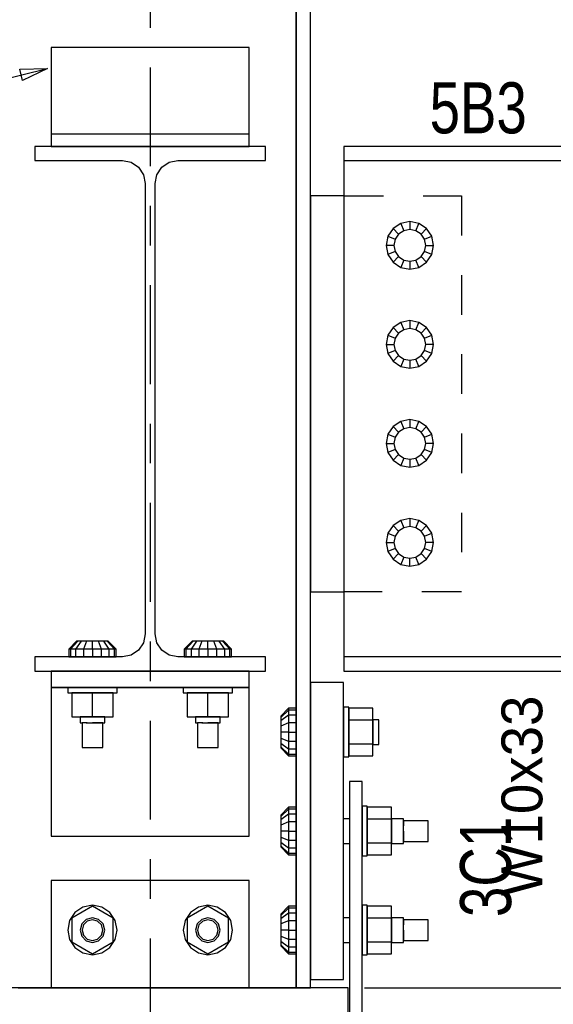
# Model space of a CAD drawing. Header units: inches. Extents: x -17.2 to 17.5, y -11.2 to 11.2.
# Tile 15 of 41: x -9.4 to -8.1, y 4.3 to 6.8. Entities that reach past the tile are written whole.
import ezdxf
from ezdxf.enums import TextEntityAlignment as Align

# ---------------------------------------------------------------- set-up
doc = ezdxf.new("R2010")
doc.units = ezdxf.units.IN
doc.header["$LTSCALE"] = 2.5
doc.header["$MEASUREMENT"] = 0
doc.linetypes.add('SDS2_5', pattern=[0.04, 0.02, -0.02])
doc.linetypes.add('SDS2_7', pattern=[0.175, 0.1, -0.025, 0.025, -0.025])
doc.layers.add('Layer_0', color=7, linetype='Continuous')

msp = doc.modelspace()

# ---------------------------------------------------------------- linework, layer by layer
at = {"color": 1, "linetype": 'SDS2_7'}
msp.add_line((-9.1149, 10.008), (-9.1149, -1.8703), dxfattribs=at)
at = {"color": 1, "linetype": 'Continuous'}
for p, q in [((-10.4668, 6.4385), (-9.3741, 6.7052)), ((-9.4445, 6.7032), (-9.3741, 6.7052)), ((-9.4375, 6.6745), (-9.4445, 6.7032)), ((-9.3741, 6.7052), (-9.4375, 6.6745)), ((-9.3741, 6.7052), (-9.3741, 6.7052)), ((-8.5733, 4.3833), (-3.1679, 4.3833)), ((-8.5733, 4.3833), (-3.1679, 4.3833))]:
    msp.add_line(p, q, dxfattribs=at)
at = {"color": 1, "linetype": 'SDS2_5'}
for p, q in [((-8.6254, 6.3833), (-8.3285, 6.3833)), ((-8.3285, 6.3833), (-8.3285, 5.3833)), ((-8.3285, 5.3833), (-8.6254, 5.3833))]:
    msp.add_line(p, q, dxfattribs=at)
at = {"layer": 'Layer_0', "color": 2, "linetype": 'Continuous'}
for p, q in [((-8.7458, 7.6542), (-8.7458, 4.3833)), ((-8.7458, 5.0604), (-8.7458, 7.6542)), ((-8.7095, 4.3833), (-8.7095, 7.6542)), ((-8.8649, 6.7583), (-9.3649, 6.7583)), ((-9.3649, 6.7583), (-9.3649, 6.5708)), ((-8.8649, 6.5708), (-8.8649, 6.7583)), ((-9.3649, 6.5708), (-9.3649, 6.5589)), ((-8.8649, 6.5589), (-8.8649, 6.5708)), ((-9.3649, 6.5589), (-9.3649, 6.5487)), ((-9.3649, 6.5487), (-9.3649, 6.542)), ((-9.3649, 6.542), (-9.3649, 6.5396)), ((-8.8649, 6.5487), (-8.8649, 6.5589)), ((-8.8649, 6.542), (-8.8649, 6.5487)), ((-8.8649, 6.5396), (-8.8649, 6.542)), ((-8.8649, 6.5396), (-9.3649, 6.5396)), ((-9.3649, 6.5396), (-9.3649, 6.5083)), ((-8.8649, 6.5083), (-8.8649, 6.5396)), ((-8.8237, 6.5083), (-9.4062, 6.5083)), ((-9.4062, 6.5083), (-9.4062, 6.4725)), ((-9.3649, 6.5083), (-8.8649, 6.5083)), ((-8.8237, 6.4725), (-8.8237, 6.5083)), ((-7.2087, 6.5083), (-8.6254, 6.5083)), ((-8.6254, 6.5083), (-8.6254, 6.4725)), ((-9.4062, 6.4725), (-9.1852, 6.4725)), ((-9.1852, 6.4725), (-9.163, 6.4681)), ((-9.163, 6.4681), (-9.1442, 6.4555)), ((-9.0857, 6.4555), (-9.0669, 6.4681)), ((-9.0669, 6.4681), (-9.0447, 6.4725)), ((-9.0447, 6.4725), (-8.8237, 6.4725)), ((-8.6254, 6.4725), (-7.2087, 6.4725)), ((-8.6254, 6.4725), (-8.6254, 6.4681)), ((-8.6254, 6.4681), (-8.6254, 6.4555)), ((-9.1442, 6.4555), (-9.1316, 6.4368)), ((-9.0982, 6.4368), (-9.0857, 6.4555)), ((-8.6254, 6.4555), (-8.6254, 6.4368)), ((-9.1316, 6.4368), (-9.1272, 6.4146)), ((-9.1027, 6.4146), (-9.0982, 6.4368)), ((-8.6254, 6.4368), (-8.6254, 6.4146)), ((-9.1272, 6.4146), (-9.1272, 5.8417)), ((-9.1027, 5.8417), (-9.1027, 6.4146)), ((-8.6254, 6.4146), (-8.6254, 6.2583)), ((-8.6254, 6.3833), (-8.7095, 6.3833)), ((-8.7095, 6.3833), (-8.7095, 6.2583)), ((-8.7095, 6.2583), (-8.7095, 6.0083)), ((-8.6254, 6.2583), (-8.6254, 6.0083)), ((-8.7095, 6.0083), (-8.7095, 5.7583)), ((-8.6254, 6.0083), (-8.6254, 5.8)), ((-9.1272, 5.8417), (-9.1272, 5.2771)), ((-9.1027, 5.2771), (-9.1027, 5.8417)), ((-8.6254, 5.8), (-8.6254, 5.7583)), ((-8.7095, 5.7583), (-8.7095, 5.5569)), ((-8.6254, 5.7583), (-8.6254, 5.4597)), ((-8.7095, 5.5569), (-8.7095, 5.5373)), ((-8.7095, 5.5373), (-8.7095, 5.4664)), ((-8.7095, 5.4664), (-8.7095, 5.3833)), ((-8.6254, 5.4597), (-8.6254, 5.2771)), ((-8.7095, 5.3833), (-8.6254, 5.3833)), ((-9.1272, 5.2771), (-9.1316, 5.2549)), ((-9.0982, 5.2549), (-9.1027, 5.2771)), ((-8.6254, 5.2771), (-8.6254, 5.2549)), ((-9.1316, 5.2549), (-9.1442, 5.2361)), ((-9.0857, 5.2361), (-9.0982, 5.2549)), ((-8.6254, 5.2549), (-8.6254, 5.2361)), ((-9.163, 5.2236), (-9.1852, 5.2192)), ((-9.1442, 5.2361), (-9.163, 5.2236)), ((-9.0669, 5.2236), (-9.0857, 5.2361)), ((-9.0447, 5.2192), (-9.0669, 5.2236)), ((-8.6254, 5.2361), (-8.6254, 5.2236)), ((-8.6254, 5.2236), (-8.6254, 5.2192)), ((-9.4062, 5.2192), (-9.4062, 5.1833)), ((-9.1852, 5.2192), (-9.4062, 5.2192)), ((-8.8237, 5.2192), (-9.0447, 5.2192)), ((-8.8237, 5.1833), (-8.8237, 5.2192)), ((-5.4483, 5.2192), (-8.6254, 5.2192)), ((-8.6254, 5.2192), (-8.6254, 5.1833)), ((-9.4062, 5.1833), (-8.8237, 5.1833)), ((-8.8649, 5.1833), (-9.3649, 5.1833)), ((-9.3649, 5.1833), (-9.3649, 5.1417)), ((-8.8649, 5.1417), (-8.8649, 5.1833)), ((-8.6254, 5.1833), (-5.4483, 5.1833)), ((-8.6262, 5.1542), (-8.7095, 5.1542)), ((-8.7095, 5.1542), (-8.7095, 4.4042)), ((-8.6262, 4.4042), (-8.6262, 5.1542)), ((-9.3649, 5.1417), (-8.8649, 5.1417)), ((-9.292, 5.1417), (-9.3649, 5.1417)), ((-9.3649, 5.1417), (-9.3649, 5.1385)), ((-9.3649, 5.1385), (-9.3649, 5.1295)), ((-9.3649, 5.1295), (-9.3649, 5.1159)), ((-9.0004, 5.1417), (-9.2295, 5.1417)), ((-8.8649, 5.1417), (-8.9379, 5.1417)), ((-8.8649, 5.1385), (-8.8649, 5.1417)), ((-8.8649, 5.1295), (-8.8649, 5.1385)), ((-8.8649, 5.1159), (-8.8649, 5.1295)), ((-9.3649, 5.1159), (-9.3649, 5.1)), ((-9.3649, 5.1), (-9.3649, 4.7667)), ((-8.8649, 5.1), (-8.8649, 5.1159)), ((-8.8649, 4.7667), (-8.8649, 5.1)), ((-8.7458, 4.8104), (-8.7458, 4.9979)), ((-8.5795, 4.9042), (-8.6108, 4.9042)), ((-8.6108, 4.9042), (-8.6108, 3.8)), ((-8.5795, 3.8), (-8.5795, 4.9042)), ((-9.3649, 4.7667), (-8.8649, 4.7667)), ((-8.7458, 4.5604), (-8.7458, 4.7479)), ((-8.8649, 4.6542), (-9.3649, 4.6542)), ((-9.3649, 4.6542), (-9.3649, 4.5292)), ((-8.8649, 4.5292), (-8.8649, 4.6542)), ((-9.3649, 4.5292), (-9.3649, 4.3833)), ((-8.8649, 4.3833), (-8.8649, 4.5292)), ((-8.7458, 4.3833), (-8.7458, 4.4979)), ((-8.7095, 4.4042), (-8.6262, 4.4042)), ((-8.6149, 4.3833), (-9.6149, 4.3833)), ((-9.4486, 4.3833), (-9.4266, 4.3833)), ((-9.4266, 4.3833), (-9.3649, 4.3833)), ((-9.3649, 4.3833), (-8.8649, 4.3833)), ((-8.8649, 4.3833), (-8.8033, 4.3833)), ((-8.8033, 4.3833), (-8.7813, 4.3833)), ((-8.7813, 4.3833), (-8.7626, 4.3833)), ((-8.7626, 4.3833), (-8.7502, 4.3833)), ((-8.7502, 4.3833), (-8.7458, 4.3833)), ((-8.7458, 4.3833), (-8.7095, 4.3833)), ((-8.6149, 4.3), (-8.6149, 4.3833))]:
    msp.add_line(p, q, dxfattribs=at)
at = {"layer": 'Layer_0', "color": 1, "linetype": 'Continuous'}
for p, q in [((-8.4587, 6.3185), (-8.4817, 6.3139)), ((-8.4357, 6.3139), (-8.4587, 6.3185)), ((-8.4587, 6.3185), (-8.4587, 6.2984)), ((-8.5012, 6.3009), (-8.5143, 6.2814)), ((-8.4817, 6.3139), (-8.5012, 6.3009)), ((-8.487, 6.2867), (-8.5012, 6.3009)), ((-8.474, 6.2954), (-8.487, 6.2867)), ((-8.4817, 6.3139), (-8.474, 6.2954)), ((-8.4587, 6.2984), (-8.474, 6.2954)), ((-8.4434, 6.2954), (-8.4587, 6.2984)), ((-8.4434, 6.2954), (-8.4357, 6.3139)), ((-8.4303, 6.2867), (-8.4434, 6.2954)), ((-8.4162, 6.3009), (-8.4357, 6.3139)), ((-8.4162, 6.3009), (-8.4303, 6.2867)), ((-8.4031, 6.2814), (-8.4162, 6.3009)), ((-8.5143, 6.2814), (-8.5188, 6.2583)), ((-8.5143, 6.2814), (-8.4957, 6.2737)), ((-8.4957, 6.2737), (-8.4988, 6.2583)), ((-8.487, 6.2867), (-8.4957, 6.2737)), ((-8.4217, 6.2737), (-8.4303, 6.2867)), ((-8.4217, 6.2737), (-8.4031, 6.2814)), ((-8.4186, 6.2583), (-8.4217, 6.2737)), ((-8.3986, 6.2583), (-8.4031, 6.2814)), ((-8.4988, 6.2583), (-8.5188, 6.2583)), ((-8.5188, 6.2583), (-8.5143, 6.2353)), ((-8.4957, 6.243), (-8.5143, 6.2353)), ((-8.4988, 6.2583), (-8.4957, 6.243)), ((-8.4957, 6.243), (-8.487, 6.23)), ((-8.4303, 6.23), (-8.4217, 6.243)), ((-8.4217, 6.243), (-8.4186, 6.2583)), ((-8.4031, 6.2353), (-8.4217, 6.243)), ((-8.4186, 6.2583), (-8.3986, 6.2583)), ((-8.4031, 6.2353), (-8.3986, 6.2583)), ((-8.5143, 6.2353), (-8.5012, 6.2158)), ((-8.5012, 6.2158), (-8.487, 6.23)), ((-8.487, 6.23), (-8.474, 6.2213)), ((-8.474, 6.2213), (-8.4817, 6.2028)), ((-8.474, 6.2213), (-8.4587, 6.2182)), ((-8.4587, 6.2182), (-8.4434, 6.2213)), ((-8.4587, 6.2182), (-8.4587, 6.1982)), ((-8.4434, 6.2213), (-8.4303, 6.23)), ((-8.4357, 6.2028), (-8.4434, 6.2213)), ((-8.4303, 6.23), (-8.4162, 6.2158)), ((-8.4162, 6.2158), (-8.4031, 6.2353)), ((-8.5012, 6.2158), (-8.4817, 6.2028)), ((-8.4817, 6.2028), (-8.4587, 6.1982)), ((-8.4587, 6.1982), (-8.4357, 6.2028)), ((-8.4357, 6.2028), (-8.4162, 6.2158)), ((-8.4587, 6.0685), (-8.4817, 6.0639)), ((-8.4357, 6.0639), (-8.4587, 6.0685)), ((-8.4587, 6.0685), (-8.4587, 6.0484)), ((-8.5012, 6.0509), (-8.5143, 6.0314)), ((-8.4817, 6.0639), (-8.5012, 6.0509)), ((-8.487, 6.0367), (-8.5012, 6.0509)), ((-8.474, 6.0454), (-8.487, 6.0367)), ((-8.4817, 6.0639), (-8.474, 6.0454)), ((-8.4587, 6.0484), (-8.474, 6.0454)), ((-8.4434, 6.0454), (-8.4587, 6.0484)), ((-8.4434, 6.0454), (-8.4357, 6.0639)), ((-8.4303, 6.0367), (-8.4434, 6.0454)), ((-8.4162, 6.0509), (-8.4357, 6.0639)), ((-8.4162, 6.0509), (-8.4303, 6.0367)), ((-8.4031, 6.0314), (-8.4162, 6.0509)), ((-8.5143, 6.0314), (-8.5188, 6.0083)), ((-8.5143, 6.0314), (-8.4957, 6.0237)), ((-8.4957, 6.0237), (-8.4988, 6.0083)), ((-8.487, 6.0367), (-8.4957, 6.0237)), ((-8.4217, 6.0237), (-8.4303, 6.0367)), ((-8.4217, 6.0237), (-8.4031, 6.0314)), ((-8.4186, 6.0083), (-8.4217, 6.0237)), ((-8.3986, 6.0083), (-8.4031, 6.0314)), ((-8.5188, 6.0083), (-8.4988, 6.0083)), ((-8.5188, 6.0083), (-8.5143, 5.9853)), ((-8.4957, 5.993), (-8.5143, 5.9853)), ((-8.4988, 6.0083), (-8.4957, 5.993)), ((-8.4957, 5.993), (-8.487, 5.98)), ((-8.4303, 5.98), (-8.4217, 5.993)), ((-8.4217, 5.993), (-8.4186, 6.0083)), ((-8.4031, 5.9853), (-8.4217, 5.993)), ((-8.3986, 6.0083), (-8.4186, 6.0083)), ((-8.4031, 5.9853), (-8.3986, 6.0083)), ((-8.5143, 5.9853), (-8.5012, 5.9658)), ((-8.5012, 5.9658), (-8.487, 5.98)), ((-8.487, 5.98), (-8.474, 5.9713)), ((-8.474, 5.9713), (-8.4817, 5.9528)), ((-8.474, 5.9713), (-8.4587, 5.9682)), ((-8.4587, 5.9682), (-8.4434, 5.9713)), ((-8.4587, 5.9682), (-8.4587, 5.9482)), ((-8.4434, 5.9713), (-8.4303, 5.98)), ((-8.4357, 5.9528), (-8.4434, 5.9713)), ((-8.4303, 5.98), (-8.4162, 5.9658)), ((-8.4162, 5.9658), (-8.4031, 5.9853)), ((-8.5012, 5.9658), (-8.4817, 5.9528)), ((-8.4817, 5.9528), (-8.4587, 5.9482)), ((-8.4587, 5.9482), (-8.4357, 5.9528)), ((-8.4357, 5.9528), (-8.4162, 5.9658)), ((-8.5012, 5.8009), (-8.5143, 5.7814)), ((-8.4817, 5.8139), (-8.5012, 5.8009)), ((-8.487, 5.7867), (-8.5012, 5.8009)), ((-8.474, 5.7954), (-8.487, 5.7867)), ((-8.4587, 5.8185), (-8.4817, 5.8139)), ((-8.4817, 5.8139), (-8.474, 5.7954)), ((-8.4587, 5.7984), (-8.474, 5.7954)), ((-8.4357, 5.8139), (-8.4587, 5.8185)), ((-8.4587, 5.8185), (-8.4587, 5.7984)), ((-8.4434, 5.7954), (-8.4587, 5.7984)), ((-8.4434, 5.7954), (-8.4357, 5.8139)), ((-8.4303, 5.7867), (-8.4434, 5.7954)), ((-8.4162, 5.8009), (-8.4357, 5.8139)), ((-8.4162, 5.8009), (-8.4303, 5.7867)), ((-8.4031, 5.7814), (-8.4162, 5.8009)), ((-8.5143, 5.7814), (-8.5188, 5.7583)), ((-8.5143, 5.7814), (-8.4957, 5.7737)), ((-8.4957, 5.7737), (-8.4988, 5.7583)), ((-8.487, 5.7867), (-8.4957, 5.7737)), ((-8.4217, 5.7737), (-8.4303, 5.7867)), ((-8.4217, 5.7737), (-8.4031, 5.7814)), ((-8.4186, 5.7583), (-8.4217, 5.7737)), ((-8.3986, 5.7583), (-8.4031, 5.7814)), ((-8.5188, 5.7583), (-8.4988, 5.7583)), ((-8.5188, 5.7583), (-8.5143, 5.7353)), ((-8.4988, 5.7583), (-8.4957, 5.743)), ((-8.4217, 5.743), (-8.4186, 5.7583)), ((-8.3986, 5.7583), (-8.4186, 5.7583)), ((-8.4031, 5.7353), (-8.3986, 5.7583)), ((-8.4957, 5.743), (-8.5143, 5.7353)), ((-8.5143, 5.7353), (-8.5012, 5.7158)), ((-8.5012, 5.7158), (-8.487, 5.73)), ((-8.4957, 5.743), (-8.487, 5.73)), ((-8.487, 5.73), (-8.474, 5.7213)), ((-8.474, 5.7213), (-8.4817, 5.7028)), ((-8.474, 5.7213), (-8.4587, 5.7182)), ((-8.4587, 5.7182), (-8.4434, 5.7213)), ((-8.4434, 5.7213), (-8.4303, 5.73)), ((-8.4357, 5.7028), (-8.4434, 5.7213)), ((-8.4303, 5.73), (-8.4217, 5.743)), ((-8.4303, 5.73), (-8.4162, 5.7158)), ((-8.4031, 5.7353), (-8.4217, 5.743)), ((-8.4162, 5.7158), (-8.4031, 5.7353)), ((-8.5012, 5.7158), (-8.4817, 5.7028)), ((-8.4817, 5.7028), (-8.4587, 5.6982)), ((-8.4587, 5.7182), (-8.4587, 5.6982)), ((-8.4587, 5.6982), (-8.4357, 5.7028)), ((-8.4357, 5.7028), (-8.4162, 5.7158)), ((-8.5012, 5.5509), (-8.5143, 5.5314)), ((-8.4817, 5.5639), (-8.5012, 5.5509)), ((-8.487, 5.5367), (-8.5012, 5.5509)), ((-8.474, 5.5454), (-8.487, 5.5367)), ((-8.4587, 5.5685), (-8.4817, 5.5639)), ((-8.4817, 5.5639), (-8.474, 5.5454)), ((-8.4587, 5.5484), (-8.474, 5.5454)), ((-8.4357, 5.5639), (-8.4587, 5.5685)), ((-8.4587, 5.5685), (-8.4587, 5.5484)), ((-8.4434, 5.5454), (-8.4587, 5.5484)), ((-8.4434, 5.5454), (-8.4357, 5.5639)), ((-8.4303, 5.5367), (-8.4434, 5.5454)), ((-8.4162, 5.5509), (-8.4357, 5.5639)), ((-8.4162, 5.5509), (-8.4303, 5.5367)), ((-8.4031, 5.5314), (-8.4162, 5.5509)), ((-8.5143, 5.5314), (-8.5188, 5.5083)), ((-8.5143, 5.5314), (-8.4957, 5.5237)), ((-8.4957, 5.5237), (-8.4988, 5.5083)), ((-8.487, 5.5367), (-8.4957, 5.5237)), ((-8.4217, 5.5237), (-8.4303, 5.5367)), ((-8.4217, 5.5237), (-8.4031, 5.5314)), ((-8.4186, 5.5083), (-8.4217, 5.5237)), ((-8.3986, 5.5083), (-8.4031, 5.5314)), ((-8.5188, 5.5083), (-8.4988, 5.5083)), ((-8.5188, 5.5083), (-8.5143, 5.4853)), ((-8.4988, 5.5083), (-8.4957, 5.493)), ((-8.4217, 5.493), (-8.4186, 5.5083)), ((-8.3986, 5.5083), (-8.4186, 5.5083)), ((-8.4031, 5.4853), (-8.3986, 5.5083)), ((-8.4957, 5.493), (-8.5143, 5.4853)), ((-8.5143, 5.4853), (-8.5012, 5.4658)), ((-8.5012, 5.4658), (-8.487, 5.48)), ((-8.4957, 5.493), (-8.487, 5.48)), ((-8.487, 5.48), (-8.474, 5.4713)), ((-8.474, 5.4713), (-8.4817, 5.4528)), ((-8.474, 5.4713), (-8.4587, 5.4682)), ((-8.4587, 5.4682), (-8.4434, 5.4713)), ((-8.4434, 5.4713), (-8.4303, 5.48)), ((-8.4357, 5.4528), (-8.4434, 5.4713)), ((-8.4303, 5.48), (-8.4217, 5.493)), ((-8.4303, 5.48), (-8.4162, 5.4658)), ((-8.4031, 5.4853), (-8.4217, 5.493)), ((-8.4162, 5.4658), (-8.4031, 5.4853)), ((-8.5012, 5.4658), (-8.4817, 5.4528)), ((-8.4817, 5.4528), (-8.4587, 5.4482)), ((-8.4587, 5.4482), (-8.4587, 5.4682)), ((-8.4587, 5.4482), (-8.4357, 5.4528)), ((-8.4357, 5.4528), (-8.4162, 5.4658)), ((-9.3009, 5.2584), (-9.3209, 5.2389)), ((-9.2978, 5.2584), (-9.3163, 5.2389)), ((-9.2891, 5.2584), (-9.3033, 5.2389)), ((-9.2978, 5.2584), (-9.3009, 5.2584)), ((-9.2891, 5.2584), (-9.2978, 5.2584)), ((-9.2761, 5.2584), (-9.2891, 5.2584)), ((-9.2761, 5.2584), (-9.2838, 5.2389)), ((-9.2608, 5.2584), (-9.2761, 5.2584)), ((-9.2608, 5.2389), (-9.2608, 5.2584)), ((-9.2454, 5.2584), (-9.2608, 5.2584)), ((-9.2378, 5.2389), (-9.2454, 5.2584)), ((-9.2324, 5.2584), (-9.2454, 5.2584)), ((-9.2183, 5.2389), (-9.2324, 5.2584)), ((-9.2237, 5.2584), (-9.2324, 5.2584)), ((-9.2052, 5.2389), (-9.2237, 5.2584)), ((-9.2207, 5.2584), (-9.2237, 5.2584)), ((-9.2006, 5.2389), (-9.2207, 5.2584)), ((-9.0092, 5.2584), (-9.0293, 5.2389)), ((-9.0062, 5.2584), (-9.0247, 5.2389)), ((-8.9975, 5.2584), (-9.0116, 5.2389)), ((-9.0062, 5.2584), (-9.0092, 5.2584)), ((-8.9975, 5.2584), (-9.0062, 5.2584)), ((-8.9845, 5.2584), (-8.9975, 5.2584)), ((-8.9845, 5.2584), (-8.9921, 5.2389)), ((-8.9691, 5.2584), (-8.9845, 5.2584)), ((-8.9691, 5.2389), (-8.9691, 5.2584)), ((-8.9538, 5.2584), (-8.9691, 5.2584)), ((-8.9461, 5.2389), (-8.9538, 5.2584)), ((-8.9408, 5.2584), (-8.9538, 5.2584)), ((-8.9266, 5.2389), (-8.9408, 5.2584)), ((-8.9321, 5.2584), (-8.9408, 5.2584)), ((-8.9136, 5.2389), (-8.9321, 5.2584)), ((-8.929, 5.2584), (-8.9321, 5.2584)), ((-8.909, 5.2389), (-8.929, 5.2584)), ((-9.3209, 5.2389), (-9.3209, 5.2193)), ((-9.3163, 5.2389), (-9.3209, 5.2389)), ((-9.3163, 5.2389), (-9.3163, 5.2193)), ((-9.3033, 5.2389), (-9.3163, 5.2389)), ((-9.3033, 5.2389), (-9.3033, 5.2193)), ((-9.2838, 5.2389), (-9.3033, 5.2389)), ((-9.2838, 5.2389), (-9.2838, 5.2193)), ((-9.2608, 5.2389), (-9.2838, 5.2389)), ((-9.2608, 5.2389), (-9.2608, 5.2193)), ((-9.2378, 5.2389), (-9.2608, 5.2389)), ((-9.2378, 5.2193), (-9.2378, 5.2389)), ((-9.2183, 5.2389), (-9.2378, 5.2389)), ((-9.2183, 5.2193), (-9.2183, 5.2389)), ((-9.2052, 5.2389), (-9.2183, 5.2389)), ((-9.2052, 5.2193), (-9.2052, 5.2389)), ((-9.2006, 5.2389), (-9.2052, 5.2389)), ((-9.2006, 5.2193), (-9.2006, 5.2389)), ((-9.0293, 5.2389), (-9.0293, 5.2193)), ((-9.0247, 5.2389), (-9.0293, 5.2389)), ((-9.0247, 5.2389), (-9.0247, 5.2193)), ((-9.0116, 5.2389), (-9.0247, 5.2389)), ((-9.0116, 5.2389), (-9.0116, 5.2193)), ((-8.9921, 5.2389), (-9.0116, 5.2389)), ((-8.9921, 5.2389), (-8.9921, 5.2193)), ((-8.9691, 5.2389), (-8.9921, 5.2389)), ((-8.9691, 5.2389), (-8.9691, 5.2193)), ((-8.9461, 5.2389), (-8.9691, 5.2389)), ((-8.9461, 5.2193), (-8.9461, 5.2389)), ((-8.9266, 5.2389), (-8.9461, 5.2389)), ((-8.9266, 5.2193), (-8.9266, 5.2389)), ((-8.9136, 5.2389), (-8.9266, 5.2389)), ((-8.9136, 5.2193), (-8.9136, 5.2389)), ((-8.909, 5.2389), (-8.9136, 5.2389)), ((-8.909, 5.2193), (-8.909, 5.2389)), ((-9.3209, 5.2193), (-9.3163, 5.2193)), ((-9.3163, 5.2193), (-9.3033, 5.2193)), ((-9.3033, 5.2193), (-9.2838, 5.2193)), ((-9.2878, 5.2193), (-9.292, 5.2193)), ((-9.292, 5.2193), (-9.292, 5.2192)), ((-9.2764, 5.2193), (-9.2878, 5.2193)), ((-9.2838, 5.2193), (-9.2608, 5.2193)), ((-9.2608, 5.2193), (-9.2764, 5.2193)), ((-9.2608, 5.2193), (-9.2378, 5.2193)), ((-9.2452, 5.2193), (-9.2608, 5.2193)), ((-9.2337, 5.2193), (-9.2452, 5.2193)), ((-9.2378, 5.2193), (-9.2183, 5.2193)), ((-9.2295, 5.2193), (-9.2337, 5.2193)), ((-9.2295, 5.2192), (-9.2295, 5.2193)), ((-9.2183, 5.2193), (-9.2052, 5.2193)), ((-9.2052, 5.2193), (-9.2006, 5.2193)), ((-9.0293, 5.2193), (-9.0247, 5.2193)), ((-9.0247, 5.2193), (-9.0116, 5.2193)), ((-9.0116, 5.2193), (-8.9921, 5.2193)), ((-8.9962, 5.2193), (-9.0004, 5.2193)), ((-9.0004, 5.2193), (-9.0004, 5.2192)), ((-8.9847, 5.2193), (-8.9962, 5.2193)), ((-8.9921, 5.2193), (-8.9691, 5.2193)), ((-8.9691, 5.2193), (-8.9847, 5.2193)), ((-8.9691, 5.2193), (-8.9461, 5.2193)), ((-8.9535, 5.2193), (-8.9691, 5.2193)), ((-8.9421, 5.2193), (-8.9535, 5.2193)), ((-8.9461, 5.2193), (-8.9266, 5.2193)), ((-8.9379, 5.2193), (-8.9421, 5.2193)), ((-8.9379, 5.2192), (-8.9379, 5.2193)), ((-8.9266, 5.2193), (-8.9136, 5.2193)), ((-8.9136, 5.2193), (-8.909, 5.2193)), ((-9.3233, 5.1415), (-9.3233, 5.1285)), ((-9.3185, 5.1415), (-9.3233, 5.1415)), ((-9.3233, 5.1285), (-9.3185, 5.1285)), ((-9.305, 5.1415), (-9.3185, 5.1415)), ((-9.3185, 5.1285), (-9.305, 5.1285)), ((-9.3129, 5.1285), (-9.3129, 5.0673)), ((-9.2608, 5.1285), (-9.3129, 5.1285)), ((-9.2847, 5.1415), (-9.305, 5.1415)), ((-9.305, 5.1285), (-9.2847, 5.1285)), ((-9.292, 5.1417), (-9.292, 5.1415)), ((-9.292, 5.1415), (-9.2878, 5.1415)), ((-9.2878, 5.1415), (-9.2764, 5.1415)), ((-9.2608, 5.1415), (-9.2847, 5.1415)), ((-9.2847, 5.1285), (-9.2608, 5.1285)), ((-9.2764, 5.1415), (-9.2608, 5.1415)), ((-9.2369, 5.1415), (-9.2608, 5.1415)), ((-9.2608, 5.1415), (-9.2452, 5.1415)), ((-9.2608, 5.1285), (-9.2369, 5.1285)), ((-9.2608, 5.0673), (-9.2608, 5.1285)), ((-9.2087, 5.1285), (-9.2608, 5.1285)), ((-9.2452, 5.1415), (-9.2337, 5.1415)), ((-9.2166, 5.1415), (-9.2369, 5.1415)), ((-9.2369, 5.1285), (-9.2166, 5.1285)), ((-9.2337, 5.1415), (-9.2295, 5.1415)), ((-9.2295, 5.1415), (-9.2295, 5.1417)), ((-9.203, 5.1415), (-9.2166, 5.1415)), ((-9.2166, 5.1285), (-9.203, 5.1285)), ((-9.2087, 5.0673), (-9.2087, 5.1285)), ((-9.1983, 5.1415), (-9.203, 5.1415)), ((-9.203, 5.1285), (-9.1983, 5.1285)), ((-9.1983, 5.1285), (-9.1983, 5.1415)), ((-9.0316, 5.1415), (-9.0316, 5.1285)), ((-9.0269, 5.1415), (-9.0316, 5.1415)), ((-9.0316, 5.1285), (-9.0269, 5.1285)), ((-9.0133, 5.1415), (-9.0269, 5.1415)), ((-9.0269, 5.1285), (-9.0133, 5.1285)), ((-9.0212, 5.1285), (-9.0212, 5.0673)), ((-8.9691, 5.1285), (-9.0212, 5.1285)), ((-8.993, 5.1415), (-9.0133, 5.1415)), ((-9.0133, 5.1285), (-8.993, 5.1285)), ((-9.0004, 5.1417), (-9.0004, 5.1415)), ((-9.0004, 5.1415), (-8.9962, 5.1415)), ((-8.9962, 5.1415), (-8.9847, 5.1415)), ((-8.9691, 5.1415), (-8.993, 5.1415)), ((-8.993, 5.1285), (-8.9691, 5.1285)), ((-8.9847, 5.1415), (-8.9691, 5.1415)), ((-8.9452, 5.1415), (-8.9691, 5.1415)), ((-8.9691, 5.1415), (-8.9535, 5.1415)), ((-8.9691, 5.1285), (-8.9452, 5.1285)), ((-8.9691, 5.0673), (-8.9691, 5.1285)), ((-8.917, 5.1285), (-8.9691, 5.1285)), ((-8.9535, 5.1415), (-8.9421, 5.1415)), ((-8.9249, 5.1415), (-8.9452, 5.1415)), ((-8.9452, 5.1285), (-8.9249, 5.1285)), ((-8.9421, 5.1415), (-8.9379, 5.1415)), ((-8.9379, 5.1415), (-8.9379, 5.1417)), ((-8.9114, 5.1415), (-8.9249, 5.1415)), ((-8.9249, 5.1285), (-8.9114, 5.1285)), ((-8.917, 5.0673), (-8.917, 5.1285)), ((-8.9066, 5.1415), (-8.9114, 5.1415)), ((-8.9114, 5.1285), (-8.9066, 5.1285)), ((-8.9066, 5.1285), (-8.9066, 5.1415)), ((-8.7655, 5.0893), (-8.785, 5.0693)), ((-8.7655, 5.0847), (-8.785, 5.0662)), ((-8.7459, 5.0893), (-8.7655, 5.0893)), ((-8.7655, 5.0893), (-8.7655, 5.0847)), ((-8.7459, 5.0847), (-8.7655, 5.0847)), ((-8.7655, 5.0847), (-8.7655, 5.0717)), ((-8.7459, 5.0847), (-8.7459, 5.0893)), ((-8.7459, 5.0717), (-8.7459, 5.0847)), ((-8.613, 5.0917), (-8.626, 5.0917)), ((-8.626, 5.0917), (-8.626, 5.0869)), ((-8.626, 5.0869), (-8.626, 5.0734)), ((-8.626, 5.0734), (-8.626, 5.0531)), ((-8.613, 5.0869), (-8.613, 5.0917)), ((-8.5518, 5.0893), (-8.613, 5.0893)), ((-8.613, 5.0893), (-8.613, 5.0592)), ((-8.613, 5.0734), (-8.613, 5.0869)), ((-8.613, 5.0531), (-8.613, 5.0734)), ((-8.5518, 5.0592), (-8.5518, 5.0893)), ((-9.3129, 5.0673), (-9.2608, 5.0673)), ((-9.292, 5.0673), (-9.292, 5.0525)), ((-9.2878, 5.0673), (-9.292, 5.0673)), ((-9.292, 5.0525), (-9.2878, 5.0525)), ((-9.2764, 5.0673), (-9.2878, 5.0673)), ((-9.2868, 5.0525), (-9.2868, 4.99)), ((-9.2833, 5.0525), (-9.2868, 5.0525)), ((-9.2738, 5.0525), (-9.2833, 5.0525)), ((-9.2608, 5.0673), (-9.2764, 5.0673)), ((-9.2764, 5.0525), (-9.2608, 5.0525)), ((-9.2452, 5.0673), (-9.2608, 5.0673)), ((-9.2608, 5.0673), (-9.2087, 5.0673)), ((-9.2608, 5.0525), (-9.2452, 5.0525)), ((-9.2478, 5.0525), (-9.2608, 5.0525)), ((-9.2382, 5.0525), (-9.2478, 5.0525)), ((-9.2337, 5.0673), (-9.2452, 5.0673)), ((-9.2452, 5.0525), (-9.2337, 5.0525)), ((-9.2347, 5.0525), (-9.2382, 5.0525)), ((-9.2347, 4.99), (-9.2347, 5.0525)), ((-9.2295, 5.0673), (-9.2337, 5.0673)), ((-9.2337, 5.0525), (-9.2295, 5.0525)), ((-9.2295, 5.0525), (-9.2295, 5.0673)), ((-9.0212, 5.0673), (-8.9691, 5.0673)), ((-9.0004, 5.0673), (-9.0004, 5.0525)), ((-8.9962, 5.0673), (-9.0004, 5.0673)), ((-9.0004, 5.0525), (-8.9962, 5.0525)), ((-8.9847, 5.0673), (-8.9962, 5.0673)), ((-8.9952, 5.0525), (-8.9952, 4.99)), ((-8.9917, 5.0525), (-8.9952, 5.0525)), ((-8.9821, 5.0525), (-8.9917, 5.0525)), ((-8.9691, 5.0673), (-8.9847, 5.0673)), ((-8.9847, 5.0525), (-8.9691, 5.0525)), ((-8.9535, 5.0673), (-8.9691, 5.0673)), ((-8.9691, 5.0673), (-8.917, 5.0673)), ((-8.9691, 5.0525), (-8.9535, 5.0525)), ((-8.9561, 5.0525), (-8.9691, 5.0525)), ((-8.9466, 5.0525), (-8.9561, 5.0525)), ((-8.9421, 5.0673), (-8.9535, 5.0673)), ((-8.9535, 5.0525), (-8.9421, 5.0525)), ((-8.9431, 5.0525), (-8.9466, 5.0525)), ((-8.9431, 4.99), (-8.9431, 5.0525)), ((-8.9379, 5.0673), (-8.9421, 5.0673)), ((-8.9421, 5.0525), (-8.9379, 5.0525)), ((-8.9379, 5.0525), (-8.9379, 5.0673)), ((-8.7655, 5.0717), (-8.785, 5.0575)), ((-8.785, 5.0693), (-8.785, 5.0662)), ((-8.785, 5.0662), (-8.785, 5.0575)), ((-8.785, 5.0575), (-8.785, 5.0445)), ((-8.7655, 5.0522), (-8.785, 5.0445)), ((-8.7459, 5.0717), (-8.7655, 5.0717)), ((-8.7655, 5.0717), (-8.7655, 5.0522)), ((-8.7459, 5.0522), (-8.7655, 5.0522)), ((-8.7655, 5.0522), (-8.7655, 5.0292)), ((-8.7459, 5.0522), (-8.7459, 5.0717)), ((-8.7458, 5.0604), (-8.7459, 5.0604)), ((-8.7459, 5.0604), (-8.7459, 5.0562)), ((-8.7459, 5.0562), (-8.7459, 5.0448)), ((-8.7459, 5.0292), (-8.7459, 5.0522)), ((-8.626, 5.0604), (-8.6262, 5.0604)), ((-8.626, 5.0562), (-8.626, 5.0604)), ((-8.626, 5.0448), (-8.626, 5.0562)), ((-8.626, 5.0531), (-8.626, 5.0292)), ((-8.5518, 5.0592), (-8.613, 5.0592)), ((-8.613, 5.0592), (-8.613, 4.9991)), ((-8.613, 5.0292), (-8.613, 5.0531)), ((-8.5374, 5.0604), (-8.5518, 5.0604)), ((-8.5518, 5.0604), (-8.5518, 5.0562)), ((-8.5518, 4.9991), (-8.5518, 5.0592)), ((-8.5518, 5.0562), (-8.5518, 5.0448)), ((-8.5374, 5.0562), (-8.5374, 5.0604)), ((-8.5374, 5.0448), (-8.5374, 5.0562)), ((-8.785, 5.0445), (-8.785, 5.0292)), ((-8.7655, 5.0292), (-8.785, 5.0292)), ((-8.785, 5.0292), (-8.785, 5.0138)), ((-8.7655, 5.0292), (-8.7459, 5.0292)), ((-8.7655, 5.0292), (-8.7655, 5.0062)), ((-8.7459, 5.0448), (-8.7459, 5.0292)), ((-8.7459, 5.0062), (-8.7459, 5.0292)), ((-8.7459, 5.0292), (-8.7459, 5.0135)), ((-8.626, 5.0292), (-8.626, 5.0448)), ((-8.626, 5.0292), (-8.626, 5.0053)), ((-8.626, 5.0135), (-8.626, 5.0292)), ((-8.613, 5.0053), (-8.613, 5.0292)), ((-8.5518, 5.0448), (-8.5518, 5.0292)), ((-8.5518, 5.0292), (-8.5518, 5.0135)), ((-8.5374, 5.0292), (-8.5374, 5.0448)), ((-8.5374, 5.0135), (-8.5374, 5.0292)), ((-8.785, 5.0138), (-8.7655, 5.0062)), ((-8.785, 5.0138), (-8.785, 5.0008)), ((-8.785, 5.0008), (-8.7655, 4.9866)), ((-8.785, 5.0008), (-8.785, 4.9921)), ((-8.7655, 5.0062), (-8.7459, 5.0062)), ((-8.7655, 5.0062), (-8.7655, 4.9866)), ((-8.7459, 5.0135), (-8.7459, 5.0021)), ((-8.7459, 4.9866), (-8.7459, 5.0062)), ((-8.7459, 5.0021), (-8.7459, 4.9979)), ((-8.626, 5.0021), (-8.626, 5.0135)), ((-8.626, 5.0053), (-8.626, 4.985)), ((-8.626, 4.9979), (-8.626, 5.0021)), ((-8.613, 4.985), (-8.613, 5.0053)), ((-8.613, 4.9991), (-8.5518, 4.9991)), ((-8.613, 4.9991), (-8.613, 4.969)), ((-8.5518, 5.0135), (-8.5518, 5.0021)), ((-8.5518, 5.0021), (-8.5518, 4.9979)), ((-8.5518, 4.969), (-8.5518, 4.9991)), ((-8.5374, 5.0021), (-8.5374, 5.0135)), ((-8.5374, 4.9979), (-8.5374, 5.0021)), ((-9.2868, 4.99), (-9.2833, 4.99)), ((-9.2833, 4.99), (-9.2738, 4.99)), ((-9.2738, 4.99), (-9.2608, 4.99)), ((-9.2608, 4.99), (-9.2478, 4.99)), ((-9.2478, 4.99), (-9.2382, 4.99)), ((-9.2382, 4.99), (-9.2347, 4.99)), ((-8.9952, 4.99), (-8.9917, 4.99)), ((-8.9917, 4.99), (-8.9821, 4.99)), ((-8.9821, 4.99), (-8.9691, 4.99)), ((-8.9691, 4.99), (-8.9561, 4.99)), ((-8.9561, 4.99), (-8.9466, 4.99)), ((-8.9466, 4.99), (-8.9431, 4.99)), ((-8.785, 4.9921), (-8.7655, 4.9736)), ((-8.785, 4.9921), (-8.785, 4.9891)), ((-8.785, 4.9891), (-8.7655, 4.969)), ((-8.7655, 4.9866), (-8.7459, 4.9866)), ((-8.7655, 4.9866), (-8.7655, 4.9736)), ((-8.7655, 4.9736), (-8.7459, 4.9736)), ((-8.7655, 4.9736), (-8.7655, 4.969)), ((-8.7459, 4.9979), (-8.7458, 4.9979)), ((-8.7459, 4.9736), (-8.7459, 4.9866)), ((-8.7459, 4.969), (-8.7459, 4.9736)), ((-8.6262, 4.9979), (-8.626, 4.9979)), ((-8.626, 4.985), (-8.626, 4.9714)), ((-8.613, 4.9714), (-8.613, 4.985)), ((-8.5518, 4.9979), (-8.5374, 4.9979)), ((-8.7655, 4.969), (-8.7459, 4.969)), ((-8.626, 4.9714), (-8.626, 4.9667)), ((-8.626, 4.9667), (-8.613, 4.9667)), ((-8.613, 4.9667), (-8.613, 4.9714)), ((-8.613, 4.969), (-8.5518, 4.969)), ((-8.7655, 4.8393), (-8.785, 4.8193)), ((-8.7655, 4.8347), (-8.785, 4.8162)), ((-8.7459, 4.8393), (-8.7655, 4.8393)), ((-8.7655, 4.8393), (-8.7655, 4.8347)), ((-8.7459, 4.8347), (-8.7655, 4.8347)), ((-8.7655, 4.8347), (-8.7655, 4.8217)), ((-8.7459, 4.8347), (-8.7459, 4.8393)), ((-8.7459, 4.8217), (-8.7459, 4.8347)), ((-8.5663, 4.8417), (-8.5794, 4.8417)), ((-8.5794, 4.8417), (-8.5794, 4.8369)), ((-8.5794, 4.8369), (-8.5794, 4.8234)), ((-8.5663, 4.8369), (-8.5663, 4.8417)), ((-8.5051, 4.8393), (-8.5663, 4.8393)), ((-8.5663, 4.8393), (-8.5663, 4.8092)), ((-8.5663, 4.8234), (-8.5663, 4.8369)), ((-8.5051, 4.8092), (-8.5051, 4.8393)), ((-8.7655, 4.8217), (-8.785, 4.8075)), ((-8.785, 4.8193), (-8.785, 4.8162)), ((-8.785, 4.8162), (-8.785, 4.8075)), ((-8.785, 4.8075), (-8.785, 4.7945)), ((-8.7655, 4.8022), (-8.785, 4.7945)), ((-8.7459, 4.8217), (-8.7655, 4.8217)), ((-8.7655, 4.8217), (-8.7655, 4.8022)), ((-8.7459, 4.8022), (-8.7655, 4.8022)), ((-8.7655, 4.8022), (-8.7655, 4.7792)), ((-8.7459, 4.8022), (-8.7459, 4.8217)), ((-8.7458, 4.8104), (-8.7459, 4.8104)), ((-8.7459, 4.8104), (-8.7459, 4.8062)), ((-8.7459, 4.8062), (-8.7459, 4.7948)), ((-8.7459, 4.7792), (-8.7459, 4.8022)), ((-8.6108, 4.8104), (-8.6262, 4.8104)), ((-8.5794, 4.8104), (-8.5795, 4.8104)), ((-8.5794, 4.8234), (-8.5794, 4.8031)), ((-8.5794, 4.8062), (-8.5794, 4.8104)), ((-8.5794, 4.7948), (-8.5794, 4.8062)), ((-8.5794, 4.8031), (-8.5794, 4.7792)), ((-8.5663, 4.8031), (-8.5663, 4.8234)), ((-8.5051, 4.8092), (-8.5663, 4.8092)), ((-8.5663, 4.8092), (-8.5663, 4.7491)), ((-8.5663, 4.7792), (-8.5663, 4.8031)), ((-8.4749, 4.8104), (-8.5051, 4.8104)), ((-8.5051, 4.8104), (-8.5051, 4.8062)), ((-8.5051, 4.7491), (-8.5051, 4.8092)), ((-8.5051, 4.8062), (-8.5051, 4.7948)), ((-8.4749, 4.8062), (-8.4749, 4.8104)), ((-8.4749, 4.7948), (-8.4749, 4.8062)), ((-8.4124, 4.8052), (-8.4749, 4.8052)), ((-8.4749, 4.8052), (-8.4749, 4.8017)), ((-8.4749, 4.8017), (-8.4749, 4.7922)), ((-8.4124, 4.8017), (-8.4124, 4.8052)), ((-8.4124, 4.7922), (-8.4124, 4.8017)), ((-8.785, 4.7945), (-8.785, 4.7792)), ((-8.7655, 4.7792), (-8.785, 4.7792)), ((-8.785, 4.7792), (-8.785, 4.7638)), ((-8.7655, 4.7792), (-8.7459, 4.7792)), ((-8.7655, 4.7792), (-8.7655, 4.7562)), ((-8.7459, 4.7948), (-8.7459, 4.7792)), ((-8.7459, 4.7562), (-8.7459, 4.7792)), ((-8.7459, 4.7792), (-8.7459, 4.7635)), ((-8.5794, 4.7792), (-8.5794, 4.7948)), ((-8.5794, 4.7792), (-8.5794, 4.7553)), ((-8.5794, 4.7635), (-8.5794, 4.7792)), ((-8.5663, 4.7553), (-8.5663, 4.7792)), ((-8.5051, 4.7948), (-8.5051, 4.7792)), ((-8.5051, 4.7792), (-8.5051, 4.7635)), ((-8.4749, 4.7792), (-8.4749, 4.7948)), ((-8.4749, 4.7635), (-8.4749, 4.7792)), ((-8.4749, 4.7792), (-8.4749, 4.7662)), ((-8.4124, 4.7792), (-8.4124, 4.7922)), ((-8.4124, 4.7662), (-8.4124, 4.7792)), ((-8.785, 4.7638), (-8.7655, 4.7562)), ((-8.785, 4.7638), (-8.785, 4.7508)), ((-8.785, 4.7508), (-8.7655, 4.7366)), ((-8.785, 4.7508), (-8.785, 4.7421)), ((-8.7655, 4.7562), (-8.7459, 4.7562)), ((-8.7655, 4.7562), (-8.7655, 4.7366)), ((-8.7459, 4.7635), (-8.7459, 4.7521)), ((-8.7459, 4.7366), (-8.7459, 4.7562)), ((-8.7459, 4.7521), (-8.7459, 4.7479)), ((-8.5794, 4.7521), (-8.5794, 4.7635)), ((-8.5794, 4.7553), (-8.5794, 4.735)), ((-8.5794, 4.7479), (-8.5794, 4.7521)), ((-8.5663, 4.735), (-8.5663, 4.7553)), ((-8.5051, 4.7635), (-8.5051, 4.7521)), ((-8.5051, 4.7521), (-8.5051, 4.7479)), ((-8.4749, 4.7662), (-8.4749, 4.7566)), ((-8.4749, 4.7521), (-8.4749, 4.7635)), ((-8.4749, 4.7566), (-8.4749, 4.7531)), ((-8.4749, 4.7531), (-8.4124, 4.7531)), ((-8.4749, 4.7479), (-8.4749, 4.7521)), ((-8.4124, 4.7566), (-8.4124, 4.7662)), ((-8.4124, 4.7531), (-8.4124, 4.7566)), ((-8.785, 4.7421), (-8.7655, 4.7236)), ((-8.785, 4.7421), (-8.785, 4.7391)), ((-8.785, 4.7391), (-8.7655, 4.719)), ((-8.7655, 4.7366), (-8.7459, 4.7366)), ((-8.7655, 4.7366), (-8.7655, 4.7236)), ((-8.7459, 4.7479), (-8.7458, 4.7479)), ((-8.7459, 4.7236), (-8.7459, 4.7366)), ((-8.6262, 4.7479), (-8.6108, 4.7479)), ((-8.5795, 4.7479), (-8.5794, 4.7479)), ((-8.5794, 4.735), (-8.5794, 4.7214)), ((-8.5663, 4.7491), (-8.5051, 4.7491)), ((-8.5663, 4.7491), (-8.5663, 4.719)), ((-8.5663, 4.7214), (-8.5663, 4.735)), ((-8.5051, 4.719), (-8.5051, 4.7491)), ((-8.5051, 4.7479), (-8.4749, 4.7479)), ((-8.7655, 4.7236), (-8.7459, 4.7236)), ((-8.7655, 4.7236), (-8.7655, 4.719)), ((-8.7655, 4.719), (-8.7459, 4.719)), ((-8.7459, 4.719), (-8.7459, 4.7236)), ((-8.5794, 4.7214), (-8.5794, 4.7167)), ((-8.5794, 4.7167), (-8.5663, 4.7167)), ((-8.5663, 4.7167), (-8.5663, 4.7214)), ((-8.5663, 4.719), (-8.5051, 4.719)), ((-9.2608, 4.5893), (-9.3129, 4.5592)), ((-9.2847, 4.5869), (-9.305, 4.5734)), ((-9.2608, 4.5917), (-9.2847, 4.5869)), ((-9.2369, 4.5869), (-9.2608, 4.5917)), ((-9.2087, 4.5592), (-9.2608, 4.5893)), ((-9.2166, 4.5734), (-9.2369, 4.5869)), ((-8.9691, 4.5893), (-9.0212, 4.5592)), ((-8.993, 4.5869), (-9.0133, 4.5734)), ((-8.9691, 4.5917), (-8.993, 4.5869)), ((-8.9452, 4.5869), (-8.9691, 4.5917)), ((-8.917, 4.5592), (-8.9691, 4.5893)), ((-8.9249, 4.5734), (-8.9452, 4.5869)), ((-8.7655, 4.5893), (-8.785, 4.5693)), ((-8.7655, 4.5847), (-8.785, 4.5662)), ((-8.7459, 4.5893), (-8.7655, 4.5893)), ((-8.7655, 4.5893), (-8.7655, 4.5847)), ((-8.7459, 4.5847), (-8.7655, 4.5847)), ((-8.7655, 4.5847), (-8.7655, 4.5717)), ((-8.7459, 4.5847), (-8.7459, 4.5893)), ((-8.7459, 4.5717), (-8.7459, 4.5847)), ((-8.5663, 4.5917), (-8.5794, 4.5917)), ((-8.5794, 4.5917), (-8.5794, 4.5869)), ((-8.5794, 4.5869), (-8.5794, 4.5734)), ((-8.5663, 4.5869), (-8.5663, 4.5917)), ((-8.5051, 4.5893), (-8.5663, 4.5893)), ((-8.5663, 4.5893), (-8.5663, 4.5592)), ((-8.5663, 4.5734), (-8.5663, 4.5869)), ((-8.5051, 4.5592), (-8.5051, 4.5893)), ((-9.3185, 4.5531), (-9.3233, 4.5292)), ((-9.305, 4.5734), (-9.3185, 4.5531)), ((-9.3129, 4.5592), (-9.3129, 4.5292)), ((-9.2764, 4.5562), (-9.2878, 4.5448)), ((-9.2738, 4.5517), (-9.2833, 4.5422)), ((-9.2608, 4.5604), (-9.2764, 4.5562)), ((-9.2608, 4.5552), (-9.2738, 4.5517)), ((-9.2452, 4.5562), (-9.2608, 4.5604)), ((-9.2478, 4.5517), (-9.2608, 4.5552)), ((-9.2382, 4.5422), (-9.2478, 4.5517)), ((-9.2337, 4.5448), (-9.2452, 4.5562)), ((-9.203, 4.5531), (-9.2166, 4.5734)), ((-9.2087, 4.5292), (-9.2087, 4.5592)), ((-9.1983, 4.5292), (-9.203, 4.5531)), ((-9.0269, 4.5531), (-9.0316, 4.5292)), ((-9.0133, 4.5734), (-9.0269, 4.5531)), ((-9.0212, 4.5592), (-9.0212, 4.5292)), ((-8.9847, 4.5562), (-8.9962, 4.5448)), ((-8.9821, 4.5517), (-8.9917, 4.5422)), ((-8.9691, 4.5604), (-8.9847, 4.5562)), ((-8.9691, 4.5552), (-8.9821, 4.5517)), ((-8.9535, 4.5562), (-8.9691, 4.5604)), ((-8.9561, 4.5517), (-8.9691, 4.5552)), ((-8.9466, 4.5422), (-8.9561, 4.5517)), ((-8.9421, 4.5448), (-8.9535, 4.5562)), ((-8.9114, 4.5531), (-8.9249, 4.5734)), ((-8.917, 4.5292), (-8.917, 4.5592)), ((-8.9066, 4.5292), (-8.9114, 4.5531)), ((-8.7655, 4.5717), (-8.785, 4.5575)), ((-8.785, 4.5693), (-8.785, 4.5662)), ((-8.785, 4.5662), (-8.785, 4.5575)), ((-8.785, 4.5575), (-8.785, 4.5445)), ((-8.7655, 4.5522), (-8.785, 4.5445)), ((-8.7459, 4.5717), (-8.7655, 4.5717)), ((-8.7655, 4.5717), (-8.7655, 4.5522)), ((-8.7459, 4.5522), (-8.7655, 4.5522)), ((-8.7655, 4.5522), (-8.7655, 4.5292)), ((-8.7459, 4.5522), (-8.7459, 4.5717)), ((-8.7458, 4.5604), (-8.7459, 4.5604)), ((-8.7459, 4.5604), (-8.7459, 4.5562)), ((-8.7459, 4.5562), (-8.7459, 4.5448)), ((-8.7459, 4.5292), (-8.7459, 4.5522)), ((-8.6108, 4.5604), (-8.6262, 4.5604)), ((-8.5794, 4.5604), (-8.5795, 4.5604)), ((-8.5794, 4.5734), (-8.5794, 4.5531)), ((-8.5794, 4.5562), (-8.5794, 4.5604)), ((-8.5794, 4.5448), (-8.5794, 4.5562)), ((-8.5794, 4.5531), (-8.5794, 4.5292)), ((-8.5663, 4.5531), (-8.5663, 4.5734)), ((-8.5051, 4.5592), (-8.5663, 4.5592)), ((-8.5663, 4.5592), (-8.5663, 4.4991)), ((-8.5663, 4.5292), (-8.5663, 4.5531)), ((-8.4749, 4.5604), (-8.5051, 4.5604)), ((-8.5051, 4.5604), (-8.5051, 4.5562)), ((-8.5051, 4.4991), (-8.5051, 4.5592)), ((-8.5051, 4.5562), (-8.5051, 4.5448)), ((-8.4749, 4.5562), (-8.4749, 4.5604)), ((-8.4749, 4.5448), (-8.4749, 4.5562)), ((-8.4124, 4.5552), (-8.4749, 4.5552)), ((-8.4749, 4.5552), (-8.4749, 4.5517)), ((-8.4749, 4.5517), (-8.4749, 4.5422)), ((-8.4124, 4.5517), (-8.4124, 4.5552)), ((-8.4124, 4.5422), (-8.4124, 4.5517)), ((-9.3233, 4.5292), (-9.3185, 4.5053)), ((-9.3129, 4.5292), (-9.3129, 4.4991)), ((-9.2878, 4.5448), (-9.292, 4.5292)), ((-9.292, 4.5292), (-9.2878, 4.5135)), ((-9.2833, 4.5422), (-9.2868, 4.5292)), ((-9.2868, 4.5292), (-9.2833, 4.5162)), ((-9.2347, 4.5292), (-9.2382, 4.5422)), ((-9.2382, 4.5162), (-9.2347, 4.5292)), ((-9.2295, 4.5292), (-9.2337, 4.5448)), ((-9.2337, 4.5135), (-9.2295, 4.5292)), ((-9.2087, 4.4991), (-9.2087, 4.5292)), ((-9.203, 4.5053), (-9.1983, 4.5292)), ((-9.0316, 4.5292), (-9.0269, 4.5053)), ((-9.0212, 4.5292), (-9.0212, 4.4991)), ((-8.9962, 4.5448), (-9.0004, 4.5292)), ((-9.0004, 4.5292), (-8.9962, 4.5135)), ((-8.9917, 4.5422), (-8.9952, 4.5292)), ((-8.9952, 4.5292), (-8.9917, 4.5162)), ((-8.9431, 4.5292), (-8.9466, 4.5422)), ((-8.9466, 4.5162), (-8.9431, 4.5292)), ((-8.9379, 4.5292), (-8.9421, 4.5448)), ((-8.9421, 4.5135), (-8.9379, 4.5292)), ((-8.917, 4.4991), (-8.917, 4.5292)), ((-8.9114, 4.5053), (-8.9066, 4.5292)), ((-8.785, 4.5445), (-8.785, 4.5292)), ((-8.7655, 4.5292), (-8.785, 4.5292)), ((-8.785, 4.5292), (-8.785, 4.5138)), ((-8.7655, 4.5292), (-8.7459, 4.5292)), ((-8.7655, 4.5292), (-8.7655, 4.5062)), ((-8.7459, 4.5448), (-8.7459, 4.5292)), ((-8.7459, 4.5062), (-8.7459, 4.5292)), ((-8.7459, 4.5292), (-8.7459, 4.5135)), ((-8.5794, 4.5292), (-8.5794, 4.5448)), ((-8.5794, 4.5292), (-8.5794, 4.5053)), ((-8.5794, 4.5135), (-8.5794, 4.5292)), ((-8.5663, 4.5053), (-8.5663, 4.5292)), ((-8.5051, 4.5448), (-8.5051, 4.5292)), ((-8.5051, 4.5292), (-8.5051, 4.5135)), ((-8.4749, 4.5292), (-8.4749, 4.5448)), ((-8.4749, 4.5135), (-8.4749, 4.5292)), ((-8.4749, 4.5292), (-8.4749, 4.5162)), ((-8.4124, 4.5292), (-8.4124, 4.5422)), ((-8.4124, 4.5162), (-8.4124, 4.5292)), ((-9.3185, 4.5053), (-9.305, 4.485)), ((-9.2878, 4.5135), (-9.2764, 4.5021)), ((-9.2833, 4.5162), (-9.2738, 4.5066)), ((-9.2764, 4.5021), (-9.2608, 4.4979)), ((-9.2738, 4.5066), (-9.2608, 4.5031)), ((-9.2608, 4.5031), (-9.2478, 4.5066)), ((-9.2608, 4.4979), (-9.2452, 4.5021)), ((-9.2478, 4.5066), (-9.2382, 4.5162)), ((-9.2452, 4.5021), (-9.2337, 4.5135)), ((-9.2166, 4.485), (-9.203, 4.5053)), ((-9.0269, 4.5053), (-9.0133, 4.485)), ((-8.9962, 4.5135), (-8.9847, 4.5021)), ((-8.9917, 4.5162), (-8.9821, 4.5066)), ((-8.9847, 4.5021), (-8.9691, 4.4979)), ((-8.9821, 4.5066), (-8.9691, 4.5031)), ((-8.9691, 4.5031), (-8.9561, 4.5066)), ((-8.9691, 4.4979), (-8.9535, 4.5021)), ((-8.9561, 4.5066), (-8.9466, 4.5162)), ((-8.9535, 4.5021), (-8.9421, 4.5135)), ((-8.9249, 4.485), (-8.9114, 4.5053)), ((-8.785, 4.5138), (-8.7655, 4.5062)), ((-8.785, 4.5138), (-8.785, 4.5008)), ((-8.7655, 4.5062), (-8.7459, 4.5062)), ((-8.7655, 4.5062), (-8.7655, 4.4866)), ((-8.7459, 4.5135), (-8.7459, 4.5021)), ((-8.7459, 4.4866), (-8.7459, 4.5062)), ((-8.7459, 4.5021), (-8.7459, 4.4979)), ((-8.5794, 4.5021), (-8.5794, 4.5135)), ((-8.5794, 4.5053), (-8.5794, 4.485)), ((-8.5794, 4.4979), (-8.5794, 4.5021)), ((-8.5663, 4.485), (-8.5663, 4.5053)), ((-8.5051, 4.5135), (-8.5051, 4.5021)), ((-8.5051, 4.5021), (-8.5051, 4.4979)), ((-8.4749, 4.5162), (-8.4749, 4.5066)), ((-8.4749, 4.5021), (-8.4749, 4.5135)), ((-8.4749, 4.5066), (-8.4749, 4.5031)), ((-8.4749, 4.5031), (-8.4124, 4.5031)), ((-8.4749, 4.4979), (-8.4749, 4.5021)), ((-8.4124, 4.5066), (-8.4124, 4.5162)), ((-8.4124, 4.5031), (-8.4124, 4.5066)), ((-9.3129, 4.4991), (-9.2608, 4.469)), ((-9.305, 4.485), (-9.2847, 4.4714)), ((-9.2608, 4.469), (-9.2087, 4.4991)), ((-9.2369, 4.4714), (-9.2166, 4.485)), ((-9.0212, 4.4991), (-8.9691, 4.469)), ((-9.0133, 4.485), (-8.993, 4.4714)), ((-8.9691, 4.469), (-8.917, 4.4991)), ((-8.9452, 4.4714), (-8.9249, 4.485)), ((-8.785, 4.5008), (-8.7655, 4.4866)), ((-8.785, 4.5008), (-8.785, 4.4921)), ((-8.785, 4.4921), (-8.7655, 4.4736)), ((-8.785, 4.4921), (-8.785, 4.4891)), ((-8.785, 4.4891), (-8.7655, 4.469)), ((-8.7655, 4.4866), (-8.7459, 4.4866)), ((-8.7655, 4.4866), (-8.7655, 4.4736)), ((-8.7459, 4.4979), (-8.7458, 4.4979)), ((-8.7459, 4.4736), (-8.7459, 4.4866)), ((-8.6262, 4.4979), (-8.6108, 4.4979)), ((-8.5795, 4.4979), (-8.5794, 4.4979)), ((-8.5794, 4.485), (-8.5794, 4.4714)), ((-8.5663, 4.4991), (-8.5051, 4.4991)), ((-8.5663, 4.4991), (-8.5663, 4.469)), ((-8.5663, 4.4714), (-8.5663, 4.485)), ((-8.5051, 4.469), (-8.5051, 4.4991)), ((-8.5051, 4.4979), (-8.4749, 4.4979)), ((-9.2847, 4.4714), (-9.2608, 4.4667)), ((-9.2608, 4.4667), (-9.2369, 4.4714)), ((-8.993, 4.4714), (-8.9691, 4.4667)), ((-8.9691, 4.4667), (-8.9452, 4.4714)), ((-8.7655, 4.4736), (-8.7459, 4.4736)), ((-8.7655, 4.4736), (-8.7655, 4.469)), ((-8.7655, 4.469), (-8.7459, 4.469)), ((-8.7459, 4.469), (-8.7459, 4.4736)), ((-8.5794, 4.4714), (-8.5794, 4.4667)), ((-8.5794, 4.4667), (-8.5663, 4.4667)), ((-8.5663, 4.4667), (-8.5663, 4.4714)), ((-8.5663, 4.469), (-8.5051, 4.469))]:
    msp.add_line(p, q, dxfattribs=at)

# ---------------------------------------------------------------- texts
at = {"layer": 'Layer_0', "color": 2, "linetype": 'Continuous', "width": 0.8}
msp.add_text('5B3', height=0.12902, dxfattribs=at).set_placement((-8.4087, 6.5413))
at = {"layer": 'Layer_0', "color": 1, "linetype": 'Continuous'}
msp.add_text('W10x33', height=0.10322, rotation=90, dxfattribs=at).set_placement((-8.2271, 4.8682), align=Align.TOP_CENTER)
at = {"layer": 'Layer_0', "color": 2, "linetype": 'Continuous', "width": 0.8}
msp.add_text('3C1', height=0.12902, rotation=90, dxfattribs=at).set_placement((-8.2027, 4.562))

doc.saveas('drawing.dxf')
